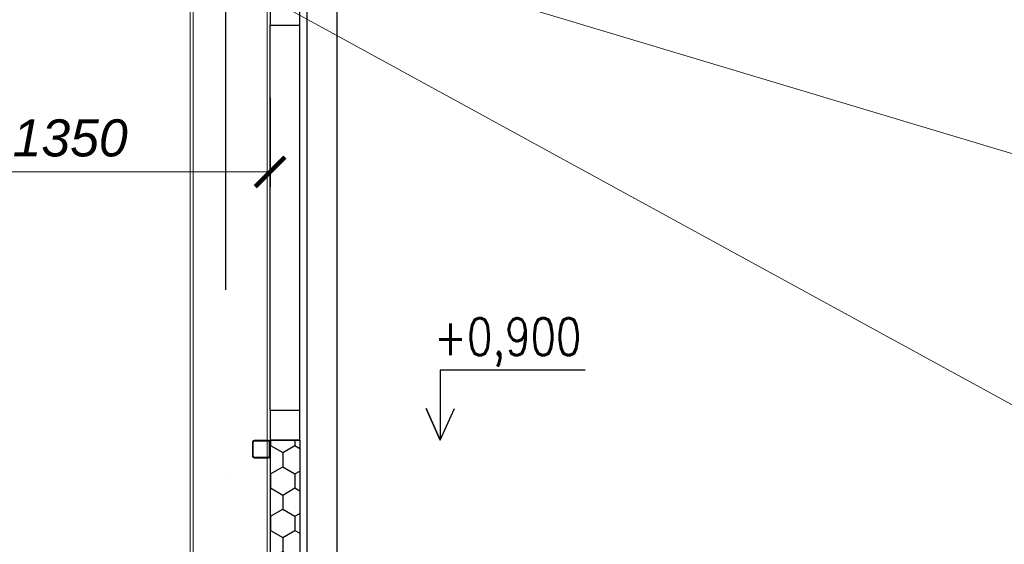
# Model space of a CAD drawing. Header units: millimetres. Extents: x 6491141 to 6692158, y 1846388 to 1929513.
# Tile 189 of 245: x 6569330 to 6572653, y 1886694 to 1888463. Entities that reach past the tile are written whole.
import ezdxf
from ezdxf.enums import TextEntityAlignment as Align

# ---------------------------------------------------------------- set-up
doc = ezdxf.new("R2010")
doc.units = ezdxf.units.MM
doc.linetypes.add('DASHDOT', pattern=[1, 0.5, -0.25, 0, -0.25])
doc.linetypes.add('XKITLINE00', pattern=[0])
doc.layers.add('matrice', color=8, linetype='Continuous', transparency=0.4)
doc.layers.add('plyn_popis', color=7, linetype='Continuous', lineweight=18)
doc.styles.add('INDRA', font='ariali.ttf')
doc.styles.add('KOTY', font='romans.shx', dxfattribs={"width": 0.85, "height": 50})
doc.dimstyles.new('INDRA', dxfattribs={"dimscale": 50, "dimtxt": 2.5, "dimasz": 2, "dimexe": 1, "dimexo": 2, "dimgap": 1, "dimtad": 1, "dimdec": 0, "dimrnd": 5, "dimzin": 4, "dimdsep": 46, "dimtxsty": 'INDRA', "dimblk": 'ARCHTICK', "dimcen": 0, "dimclrd": 256, "dimclre": 256, "dimclrt": 256, "dimadec": 0, "dimazin": 0, "dimtfac": 1, "dimtdec": 0, "dimtix": 1, "dimtmove": 2, "dimatfit": 3, "dimfxl": 5, "dimfxlon": 1, "dimtzin": 0, "dimlwd": 0, "dimlwe": 25, "dimarcsym": 0})

# ---------------------------------------------------------------- blocks, each defined once
blk = doc.blocks.new('_ArchTick')
at = {"color": 0, "linetype": 'ByBlock', "const_width": 0.15}
blk.add_lwpolyline([(-0.5, -0.5), (0.5, 0.5)], dxfattribs=at)
blk = doc.blocks.new('*D58')
at = {"layer": 'DEFPOINTS', "color": 0, "ltscale": 400, "transparency": 16777216}
for p in [(6568825.1, 1888495.4), (6570175.1, 1888495.3), (6570175.1, 1887949.4)]:
    blk.add_point(p, dxfattribs=at)
at = {"layer": 'matrice', "lineweight": 25, "ltscale": 400, "transparency": 16777216}
for p, q in [((6568825.1, 1888199.4), (6568825.1, 1887899.4)), ((6570175.1, 1888199.4), (6570175.1, 1887899.4))]:
    blk.add_line(p, q, dxfattribs=at)
at = {"layer": 'matrice', "lineweight": 0, "ltscale": 400, "transparency": 16777216}
blk.add_line((6568825.1, 1887949.4), (6570175.1, 1887949.4), dxfattribs=at)
at = {"layer": 'matrice', "lineweight": 0, "ltscale": 400, "transparency": 16777216, "xscale": 100, "yscale": 100, "zscale": 100, "rotation": 180}
blk.add_blockref('_ArchTick', (6568825.1, 1887949.4), dxfattribs=at)
at = {"layer": 'matrice', "lineweight": 0, "ltscale": 400, "transparency": 16777216, "xscale": 100, "yscale": 100, "zscale": 100}
blk.add_blockref('_ArchTick', (6570175.1, 1887949.4), dxfattribs=at)
at = {"layer": 'matrice', "ltscale": 400, "transparency": 16777216, "insert": (6569500.1, 1888063.2), "char_height": 125, "attachment_point": 5, "style": 'INDRA'}
blk.add_mtext('1350', dxfattribs=at)

msp = doc.modelspace()

# ---------------------------------------------------------------- hatches: boundary and pattern name
at = {"layer": 'matrice'}
h = msp.add_hatch(dxfattribs=at)
h.set_pattern_fill('HONEY', color=256, scale=15, angle=-90)
h.set_pattern_definition([(270, (6637198.52, 2191183.496), (41.2444597, -71.4375), [47.625, -95.25]), (30, (6637198.52, 2191183.496), (41.24446, 71.4375), [47.625, -95.25]), (330, (6637198.52, 2191183.496), (82.4889196, -2e-07), [-95.25, 47.625])])
h.paths.add_polyline_path([(6570275.1, 1887044.5), (6570175.1, 1887044.5), (6570175.1, 1886674.5), (6570175.1, 1886534.5), (6570275.1, 1886534.5)])

# ---------------------------------------------------------------- linework, layer by layer
at = {"layer": 'matrice', "linetype": 'DASHDOT', "ltscale": 2500}
msp.add_line((6570025.1, 1885051.7), (6570025.1, 1895001.7), dxfattribs=at)
at = {"layer": 'matrice'}
for p, q in [((6570300.1, 1885994.5), (6570300.1, 1891707.4)), ((6570400.1, 1891707.4), (6570400.1, 1885994.5)), ((6570175.1, 1887144.5), (6570175.1, 1888444.5)), ((6570275.1, 1887144.5), (6570275.1, 1888444.5)), ((6570275.1, 1887044.5), (6570175.1, 1887044.5)), ((6570175.1, 1887044.5), (6570175.1, 1886654.5)), ((6570275.1, 1887044.5), (6570275.1, 1886574.5))]:
    msp.add_line(p, q, dxfattribs=at)
at = {"layer": 'matrice', "linetype": 'XKITLINE00', "lineweight": 0}
for p, q in [((6570164.9, 1885604.5), (6570164.9, 1891360.6)), ((6570175.1, 1885604.5), (6570175.1, 1891360.6)), ((6569915.3, 1885604.5), (6569915.3, 1891297.5)), ((6569905.1, 1885604.5), (6569905.1, 1891074.9)), ((6570175.1, 1888550.5), (6570175.1, 1887038.5)), ((6570115.1, 1887038.5), (6570115.5, 1887040.8)), ((6570115.5, 1887040.8), (6570116.8, 1887042.8)), ((6570116.8, 1887042.8), (6570118.8, 1887044.1)), ((6570118.3, 1887039.7), (6570118.1, 1887038.5)), ((6570118.9, 1887040.6), (6570118.3, 1887039.7)), ((6570118.8, 1887044.1), (6570121.1, 1887044.5)), ((6570119.9, 1887041.3), (6570118.9, 1887040.6)), ((6570121.1, 1887041.5), (6570119.9, 1887041.3)), ((6570169.1, 1887044.5), (6570121.1, 1887044.5)), ((6570169.1, 1887041.5), (6570121.1, 1887041.5)), ((6570169.1, 1887044.5), (6570171.4, 1887044.1)), ((6570170.2, 1887041.3), (6570169.1, 1887041.5)), ((6570171.2, 1887040.6), (6570170.2, 1887041.3)), ((6570171.8, 1887039.7), (6570171.2, 1887040.6)), ((6570171.4, 1887044.1), (6570173.3, 1887042.8)), ((6570172.1, 1887038.5), (6570171.8, 1887039.7)), ((6570173.3, 1887042.8), (6570174.6, 1887040.8)), ((6570174.6, 1887040.8), (6570175.1, 1887038.5)), ((6570115.1, 1887038.5), (6570115.1, 1886990.5)), ((6570118.1, 1887038.5), (6570118.1, 1886990.5)), ((6570172.1, 1887038.5), (6570172.1, 1886990.5)), ((6570175.1, 1887038.5), (6570175.1, 1886990.5)), ((6570115.5, 1886988.2), (6570115.1, 1886990.5)), ((6570116.8, 1886986.3), (6570115.5, 1886988.2)), ((6570118.8, 1886985), (6570116.8, 1886986.3)), ((6570118.1, 1886990.5), (6570118.3, 1886989.4)), ((6570118.3, 1886989.4), (6570118.9, 1886988.4)), ((6570121.1, 1886984.5), (6570118.8, 1886985)), ((6570118.9, 1886988.4), (6570119.9, 1886987.7)), ((6570119.9, 1886987.7), (6570121.1, 1886987.5)), ((6570169.1, 1886987.5), (6570121.1, 1886987.5)), ((6570169.1, 1886984.5), (6570121.1, 1886984.5)), ((6570169.1, 1886987.5), (6570170.2, 1886987.7)), ((6570171.4, 1886985), (6570169.1, 1886984.5)), ((6570170.2, 1886987.7), (6570171.2, 1886988.4)), ((6570171.2, 1886988.4), (6570171.8, 1886989.4)), ((6570173.3, 1886986.3), (6570171.4, 1886985)), ((6570171.8, 1886989.4), (6570172.1, 1886990.5)), ((6570174.6, 1886988.2), (6570173.3, 1886986.3)), ((6570175.1, 1886990.5), (6570174.6, 1886988.2))]:
    msp.add_line(p, q, dxfattribs=at)
at = {"layer": 'matrice'}
for points in [[(6570175.1, 1888444.5), (6570275.1, 1888444.5), (6570275.1, 1888544.5), (6570175.1, 1888544.5)], [(6570175.1, 1887044.5), (6570275.1, 1887044.5), (6570275.1, 1887144.5), (6570175.1, 1887144.5)]]:
    msp.add_lwpolyline(points, close=True, dxfattribs=at)
msp.add_lwpolyline([(6571238.3, 1887281.1), (6570749.1, 1887281.1), (6570749.1, 1887044.5), (6570701.2, 1887151.8), (6570749.1, 1887044.5), (6570797, 1887151.8)], dxfattribs=at)
at = {"layer": 'plyn_popis', "ltscale": 400}
for p, q in [((6569755.1, 1888762.3), (6573468, 1886732.9)), ((6570175.1, 1888762.3), (6573500.1, 1887763.9))]:
    msp.add_line(p, q, dxfattribs=at)

# ---------------------------------------------------------------- texts
at = {"layer": 'matrice', "style": 'KOTY', "width": 0.8}
msp.add_text('+0,900', height=125, dxfattribs=at).set_placement((6570976.7, 1887374.5), align=Align.MIDDLE)

# ---------------------------------------------------------------- dimensions: what is measured, and where the dimension line sits
at = {"layer": 'matrice', "ltscale": 400}
dim = msp.add_linear_dim(base=(6570175.1, 1887949.4), p1=(6568825.1, 1888495.4), p2=(6570175.1, 1888495.3), dimstyle='INDRA', dxfattribs=at)
dim.commit()
dim.dimension.update_dxf_attribs({"geometry": '*D58', "text_midpoint": (6569500.1, 1888063.2)})

doc.saveas('drawing.dxf')
